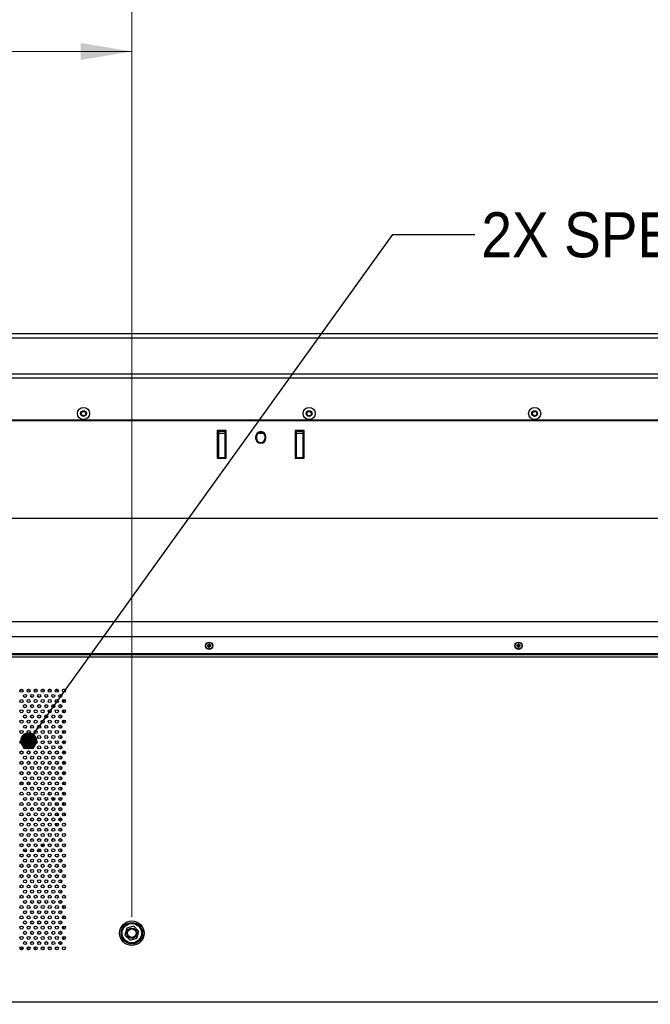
# Model space of a CAD drawing. Header units: millimetres. Extents: x 0 to 844, y -2 to 552.
# Tile 84 of 119: x 694 to 743, y 255 to 331. Entities that reach past the tile are written whole.
import ezdxf

# ---------------------------------------------------------------- set-up
doc = ezdxf.new("R2010")
doc.units = ezdxf.units.MM
doc.styles.add('SLDTEXTSTYLE2', font='GOTHIC.TTF', dxfattribs={"width": 0.913})
doc.styles.get("Standard").update_dxf_attribs({"font": 'GOTHIC.TTF'})
doc.dimstyles.new('SLDDIMSTYLE5', dxfattribs={"dimtxt": 3.5, "dimasz": 3.9624, "dimexe": 0, "dimexo": 0.0625, "dimgap": 0.875, "dimtad": 0, "dimtih": 1, "dimtoh": 1, "dimdec": 1, "dimlfac": 10, "dimrnd": 1e-09, "dimzin": 12, "dimdsep": 46, "dimtxsty": 'SLDTEXTSTYLE2', "dimsah": 1, "dimcen": 0.09, "dimadec": 0, "dimazin": 3, "dimtfac": 1, "dimtdec": 1, "dimtofl": 0, "dimtmove": 0, "dimatfit": 3, "dimfxl": 1, "dimfrac": 2, "dimtolj": 1, "dimtzin": 12, "dimarcsym": 0})
doc.dimstyles.new('SLDDIMSTYLE6', dxfattribs={"dimtxt": 3.5, "dimasz": 3.9624, "dimexe": 0, "dimexo": 0.0625, "dimgap": 0.875, "dimtad": 0, "dimtih": 1, "dimtoh": 1, "dimdec": 1, "dimlfac": 10, "dimrnd": 1e-09, "dimzin": 4, "dimdsep": 46, "dimtxsty": 'SLDTEXTSTYLE2', "dimsah": 1, "dimcen": 0.09, "dimadec": 0, "dimazin": 1, "dimtfac": 1, "dimtdec": 1, "dimtofl": 0, "dimtmove": 0, "dimatfit": 3, "dimfxl": 1, "dimfrac": 2, "dimtolj": 1, "dimtzin": 12, "dimarcsym": 0})
doc.dimstyles.new('SLDDIMSTYLE7', dxfattribs={"dimtxt": 0.18, "dimasz": 1.3208, "dimexe": 0, "dimexo": 0.0625, "dimgap": 0, "dimtad": 0, "dimtih": 1, "dimtoh": 1, "dimdec": 0, "dimrnd": 1e-09, "dimzin": 0, "dimdsep": 46, "dimtxsty": 'STANDARD', "dimblk1": 'DOT', "dimblk2": 'DOT', "dimsah": 1, "dimcen": 0.09, "dimadec": 0, "dimazin": 0, "dimtfac": 1.3208, "dimtdec": 0, "dimtofl": 0, "dimtmove": 0, "dimatfit": 3, "dimldrblk": 'DOT', "dimfxl": 1, "dimfrac": 2, "dimtolj": 1, "dimtzin": 0, "dimarcsym": 0})

# ---------------------------------------------------------------- blocks, each defined once
blk = doc.blocks.new('_D_14')
at = {"color": 7, "linetype": 'Continuous', "lineweight": 0}
for p, q in [((756.046, 253.659), (756.046, 152.329)), ((709.932, 160.545), (708.865, 160.545)), ((708.865, 160.545), (708.865, 154.989)), ((721.569, 160.545), (722.636, 160.545)), ((722.636, 160.545), (722.636, 154.989)), ((672.346, 155.504), (705.796, 155.504)), ((756.046, 155.504), (725.705, 155.504)), ((708.865, 154.989), (709.932, 154.989)), ((722.636, 154.989), (721.569, 154.989))]:
    blk.add_line(p, q, dxfattribs=at)
at = {"color": 7, "linetype": 'Continuous', "lineweight": 18}
for points in [[(672.346, 155.504), (676.308, 154.844), (676.308, 156.164)], [(756.046, 155.504), (752.084, 156.164), (752.084, 154.844)]]:
    blk.add_solid(points, dxfattribs=at)
at = {"color": 7, "linetype": 'Continuous', "lineweight": 18, "char_height": 3.5, "attachment_point": 1, "style": 'SLDTEXTSTYLE2'}
for s, insert in [('32.95', (709.932, 159.459)), ('837.0', (709.932, 154.223))]:
    blk.add_mtext(s, dxfattribs=dict(at, insert=insert))
blk = doc.blocks.new('_D_18')
at = {"color": 7, "linetype": 'Continuous', "lineweight": 0}
for p, q in [((666.837, 333.841), (665.771, 333.841)), ((665.771, 333.841), (665.771, 328.285)), ((678.475, 333.841), (679.541, 333.841)), ((679.541, 333.841), (679.541, 328.285)), ((642.346, 261.595), (642.346, 331.975)), ((702.346, 261.595), (702.346, 331.975)), ((642.346, 328.8), (662.702, 328.8)), ((665.771, 328.285), (666.837, 328.285)), ((679.541, 328.285), (678.475, 328.285)), ((702.346, 328.8), (682.61, 328.8))]:
    blk.add_line(p, q, dxfattribs=at)
at = {"color": 7, "linetype": 'Continuous', "lineweight": 18}
for points in [[(642.346, 328.8), (646.308, 328.14), (646.308, 329.46)], [(702.346, 328.8), (698.384, 329.46), (698.384, 328.14)]]:
    blk.add_solid(points, dxfattribs=at)
at = {"color": 7, "linetype": 'Continuous', "lineweight": 18, "char_height": 3.5, "attachment_point": 1, "style": 'SLDTEXTSTYLE2'}
for s, insert in [('23.62', (666.837, 332.756)), ('600.0', (666.837, 327.519))]:
    blk.add_mtext(s, dxfattribs=dict(at, insert=insert))
blk = doc.blocks.new('_D_20')
at = {"color": 7, "linetype": 'Continuous', "lineweight": 0}
for p, q in [((757.188, 281.95), (826.351, 281.95)), ((823.176, 281.95), (823.176, 246.504)), ((817.357, 245.793), (816.291, 245.793)), ((816.291, 245.793), (816.291, 240.237)), ((828.995, 245.793), (830.061, 245.793)), ((830.061, 245.793), (830.061, 240.237)), ((816.291, 240.237), (817.357, 240.237)), ((830.061, 240.237), (828.995, 240.237)), ((823.176, 197.57), (823.176, 235)), ((743.189, 197.57), (826.351, 197.57))]:
    blk.add_line(p, q, dxfattribs=at)
at = {"color": 7, "linetype": 'Continuous', "lineweight": 18}
for points in [[(823.176, 281.95), (822.516, 277.988), (823.836, 277.988)], [(823.176, 197.57), (823.836, 201.533), (822.516, 201.533)]]:
    blk.add_solid(points, dxfattribs=at)
at = {"color": 7, "linetype": 'Continuous', "lineweight": 18, "char_height": 3.5, "attachment_point": 1, "style": 'SLDTEXTSTYLE2'}
for s, insert in [('33.22', (817.357, 244.708)), ('843.8', (817.357, 239.471))]:
    blk.add_mtext(s, dxfattribs=dict(at, insert=insert))
blk = doc.blocks.new('_D_21')
at = {"color": 7, "linetype": 'Continuous', "lineweight": 0}
for p, q in [((588.646, 253.659), (588.646, 140.69)), ((756.046, 253.659), (756.046, 140.69)), ((666.158, 148.906), (665.092, 148.906)), ((665.092, 148.906), (665.092, 143.349)), ((677.796, 148.906), (678.862, 148.906)), ((678.862, 148.906), (678.862, 143.349)), ((588.646, 143.865), (662.023, 143.865)), ((756.046, 143.865), (681.931, 143.865)), ((665.092, 143.349), (666.158, 143.349)), ((678.862, 143.349), (677.796, 143.349))]:
    blk.add_line(p, q, dxfattribs=at)
at = {"color": 7, "linetype": 'Continuous', "lineweight": 18}
for points in [[(588.646, 143.865), (592.608, 143.204), (592.608, 144.525)], [(756.046, 143.865), (752.084, 144.525), (752.084, 143.204)]]:
    blk.add_solid(points, dxfattribs=at)
at = {"color": 7, "linetype": 'Continuous', "lineweight": 18, "char_height": 3.5, "attachment_point": 1, "style": 'SLDTEXTSTYLE2'}
for s, insert in [('65.91', (666.158, 147.82)), ('1674.0', (664.865, 142.583))]:
    blk.add_mtext(s, dxfattribs=dict(at, insert=insert))
blk = doc.blocks.new('_Dot')
at = {"color": 0, "linetype": 'ByBlock', "lineweight": -2}
blk.add_line((-0.5, 0), (-1, 0), dxfattribs=at)
at = {"color": 0, "linetype": 'ByBlock', "const_width": 0.5}
blk.add_lwpolyline([(-0.25, 0, 1), (0.25, 0, 1)], format="xyb", close=True, dxfattribs=at)

msp = doc.modelspace()

# ---------------------------------------------------------------- linework, layer by layer
at = {"color": 7, "linetype": 'Continuous', "lineweight": 25}
for p, q in [((786.792, 306.86), (557.9, 306.86)), ((786.474, 306.543), (558.218, 306.543)), ((783.669, 303.737), (561.023, 303.737)), ((783.351, 303.42), (561.341, 303.42)), ((780.097, 300.165), (564.595, 300.165)), ((780.047, 300.115), (564.645, 300.115)), ((709.674, 299.355), (708.974, 299.355)), ((708.974, 299.355), (708.974, 297.205)), ((709.08, 299.28), (709.065, 299.18)), ((709.065, 299.18), (709.065, 297.28)), ((709.592, 299.126), (709.065, 299.126)), ((709.577, 299.28), (709.08, 299.28)), ((709.592, 299.18), (709.577, 299.28)), ((709.592, 297.28), (709.592, 299.18)), ((709.674, 297.205), (709.674, 299.355)), ((712.581, 299.126), (712.111, 299.126)), ((715.718, 299.355), (715.018, 299.355)), ((715.018, 299.355), (715.018, 297.205)), ((715.116, 299.28), (715.101, 299.18)), ((715.101, 299.18), (715.101, 297.28)), ((715.628, 299.126), (715.101, 299.126)), ((715.613, 299.28), (715.116, 299.28)), ((715.628, 299.18), (715.613, 299.28)), ((715.628, 297.28), (715.628, 299.18)), ((715.718, 297.205), (715.718, 299.355)), ((711.946, 298.88), (711.946, 298.78)), ((712.006, 298.88), (712.006, 298.78)), ((712.686, 298.78), (712.686, 298.88)), ((712.746, 298.78), (712.746, 298.88)), ((708.974, 297.205), (709.674, 297.205)), ((709.065, 297.28), (709.592, 297.28)), ((715.018, 297.205), (715.718, 297.205)), ((715.101, 297.28), (715.628, 297.28)), ((767.346, 292.525), (672.346, 292.525)), ((672.346, 284.525), (767.346, 284.525)), ((755.918, 283.329), (588.775, 283.329)), ((708.215, 282.685), (708.328, 282.669)), ((708.215, 282.615), (708.328, 282.632)), ((708.309, 282.687), (708.328, 282.669)), ((708.328, 282.632), (708.309, 282.614)), ((708.311, 282.782), (708.328, 282.669)), ((708.311, 282.519), (708.328, 282.632)), ((708.328, 282.632), (708.328, 282.669)), ((708.365, 282.669), (708.328, 282.669)), ((708.328, 282.632), (708.365, 282.632)), ((708.381, 282.782), (708.365, 282.669)), ((708.365, 282.669), (708.383, 282.687)), ((708.477, 282.685), (708.365, 282.669)), ((708.365, 282.669), (708.365, 282.632)), ((708.383, 282.614), (708.365, 282.632)), ((708.477, 282.615), (708.365, 282.632)), ((708.381, 282.519), (708.365, 282.632)), ((732.215, 282.685), (732.328, 282.669)), ((732.215, 282.615), (732.328, 282.632)), ((732.309, 282.687), (732.328, 282.669)), ((732.328, 282.632), (732.309, 282.614)), ((732.311, 282.782), (732.328, 282.669)), ((732.311, 282.519), (732.328, 282.632)), ((732.328, 282.632), (732.328, 282.669)), ((732.365, 282.669), (732.328, 282.669)), ((732.328, 282.632), (732.365, 282.632)), ((732.381, 282.782), (732.365, 282.669)), ((732.365, 282.669), (732.383, 282.687)), ((732.477, 282.685), (732.365, 282.669)), ((732.365, 282.669), (732.365, 282.632)), ((732.383, 282.614), (732.365, 282.632)), ((732.477, 282.615), (732.365, 282.632)), ((732.381, 282.519), (732.365, 282.632)), ((755.918, 282.011), (588.775, 282.011)), ((755.918, 281.95), (588.775, 281.95)), ((755.864, 281.768), (588.828, 281.768)), ((693.686, 279.225), (693.88, 279.225)), ((694.235, 279.225), (694.429, 279.225)), ((694.783, 279.225), (694.977, 279.225)), ((694.846, 279.225), (694.846, 279.27)), ((694.846, 279.267), (694.923, 279.267)), ((695.332, 279.225), (695.526, 279.225)), ((695.386, 279.267), (695.472, 279.267)), ((695.881, 279.225), (696.074, 279.225)), ((695.935, 279.267), (696.02, 279.267)), ((696.483, 279.267), (696.569, 279.267)), ((697.032, 279.267), (697.118, 279.267)), ((694.446, 278.323), (694.446, 278.389)), ((696.846, 278.725), (696.846, 278.646)), ((697.046, 278.469), (697.046, 278.242)), ((694.446, 277.523), (694.446, 277.589)), ((696.846, 278.066), (696.846, 277.846)), ((697.046, 277.669), (697.046, 277.442)), ((693.97, 277.075), (694.145, 277.075)), ((696.846, 277.266), (696.846, 277.046)), ((697.046, 276.869), (697.046, 276.642)), ((696.846, 276.466), (696.846, 276.246)), ((697.046, 276.069), (697.046, 275.842)), ((696.846, 275.666), (696.846, 275.446)), ((696.846, 274.866), (696.846, 274.646)), ((697.046, 275.269), (697.046, 275.041)), ((696.846, 274.066), (696.846, 273.846)), ((697.046, 274.469), (697.046, 274.241)), ((696.846, 273.266), (696.846, 273.046)), ((697.046, 273.669), (697.046, 273.441)), ((696.846, 272.465), (696.846, 272.245)), ((697.046, 272.869), (697.046, 272.641)), ((695.041, 271.519), (695.198, 271.444)), ((696.846, 271.665), (696.846, 271.445)), ((697.046, 272.069), (697.046, 271.841)), ((696.846, 270.865), (696.846, 270.645)), ((697.046, 271.268), (697.046, 271.041)), ((696.846, 270.065), (696.846, 269.845)), ((697.046, 270.468), (697.046, 270.241)), ((696.846, 269.265), (696.846, 269.045)), ((696.521, 268.874), (696.478, 268.646)), ((696.846, 268.465), (696.846, 268.245)), ((696.846, 267.665), (696.846, 267.445)), ((696.846, 266.865), (696.846, 266.645)), ((696.846, 266.065), (696.846, 265.845)), ((696.846, 265.265), (696.846, 265.045)), ((696.846, 264.464), (696.846, 264.244)), ((696.846, 263.664), (696.846, 263.444)), ((696.846, 262.864), (696.846, 262.644)), ((697.046, 262.47), (697.046, 262.239)), ((696.846, 262.064), (696.846, 261.844)), ((697.046, 261.67), (697.046, 261.439)), ((696.846, 261.264), (696.846, 261.044)), ((697.046, 260.87), (697.046, 260.638)), ((702.489, 260.861), (701.954, 260.717)), ((702.881, 260.469), (702.489, 260.861)), ((696.846, 260.464), (696.846, 260.244)), ((697.046, 260.069), (697.046, 259.838)), ((701.954, 260.717), (701.811, 260.182)), ((701.811, 260.182), (702.203, 259.79)), ((702.738, 259.933), (702.881, 260.469)), ((702.203, 259.79), (702.738, 259.933)), ((693.878, 259.225), (693.688, 259.225)), ((694.427, 259.225), (694.237, 259.225)), ((694.975, 259.225), (694.785, 259.225)), ((694.846, 259.04), (694.846, 259.225)), ((694.997, 259.175), (694.846, 259.175)), ((695.546, 259.175), (695.312, 259.175)), ((695.524, 259.225), (695.334, 259.225)), ((696.095, 259.175), (695.86, 259.175)), ((696.073, 259.225), (695.882, 259.225)), ((696.411, 259.175), (696.409, 259.175)), ((588.828, 254.983), (755.864, 254.983))]:
    msp.add_line(p, q, dxfattribs=at)
at = {"color": 8, "linetype": 'Continuous', "lineweight": 25}
for p, q in [((697.124, 278.465), (697.183, 278.405)), ((693.891, 271.91), (693.686, 271.89)), ((694.428, 271.888), (694.224, 271.908)), ((696.73, 269.061), (696.746, 269.225)), ((696.746, 269.225), (696.743, 269.258)), ((696.136, 267.536), (696.249, 267.674))]:
    msp.add_line(p, q, dxfattribs=at)
at = {"color": 7, "linetype": 'Continuous', "lineweight": 25, "flags": 128}
for points in [[(694.572, 271.669), (694.644, 271.653), (694.688, 271.641)], [(696.506, 269.672), (696.528, 269.527), (696.537, 269.437)], [(695.532, 267.215), (695.466, 267.168), (695.334, 267.083)], [(694.174, 266.729), (694.046, 266.725), (693.942, 266.728)], [(694.709, 266.815), (694.644, 266.798), (694.487, 266.765)], [(693.889, 259.098), (693.778, 259.042), (693.768, 259.036)], [(694.325, 259.035), (694.271, 259.069), (694.233, 259.087)], [(696.629, 259.214), (696.535, 259.188), (696.411, 259.175)]]:
    msp.add_lwpolyline(points, dxfattribs=at)
at = {"color": 7, "linetype": 'Continuous', "lineweight": 25}
for centre, radius in [((698.596, 300.68), 0.47), ((698.596, 300.68), 0.225), ((698.596, 300.68), 0.2), ((698.596, 300.68), 0.165), ((716.096, 300.68), 0.47), ((716.096, 300.68), 0.225), ((716.096, 300.68), 0.2), ((716.096, 300.68), 0.165), ((733.596, 300.68), 0.47), ((733.596, 300.68), 0.225), ((733.596, 300.68), 0.2), ((733.596, 300.68), 0.165), ((708.346, 282.65), 0.28), ((708.346, 282.65), 0.263), ((732.346, 282.65), 0.28), ((732.346, 282.65), 0.263), ((693.783, 279.156), 0.119), ((694.332, 279.156), 0.119), ((694.88, 279.156), 0.119), ((695.429, 279.156), 0.119), ((695.978, 279.156), 0.119), ((696.526, 279.156), 0.119), ((697.075, 279.156), 0.119), ((693.783, 278.356), 0.119), ((694.057, 278.756), 0.119), ((694.332, 278.356), 0.119), ((694.606, 278.756), 0.119), ((694.88, 278.356), 0.119), ((695.155, 278.756), 0.119), ((695.429, 278.356), 0.119), ((695.703, 278.756), 0.119), ((695.978, 278.356), 0.119), ((696.252, 278.756), 0.119), ((696.526, 278.356), 0.119), ((696.8, 278.756), 0.119), ((697.075, 278.356), 0.119), ((693.783, 277.556), 0.119), ((694.057, 277.956), 0.119), ((694.332, 277.556), 0.119), ((694.606, 277.956), 0.119), ((694.88, 277.556), 0.119), ((695.155, 277.956), 0.119), ((695.429, 277.556), 0.119), ((695.703, 277.956), 0.119), ((695.978, 277.556), 0.119), ((696.252, 277.956), 0.119), ((696.526, 277.556), 0.119), ((696.8, 277.956), 0.119), ((697.075, 277.556), 0.119), ((693.783, 276.756), 0.119), ((694.057, 277.156), 0.119), ((694.332, 276.756), 0.119), ((694.606, 277.156), 0.119), ((694.88, 276.756), 0.119), ((695.155, 277.156), 0.119), ((695.429, 276.756), 0.119), ((695.703, 277.156), 0.119), ((695.978, 276.756), 0.119), ((696.252, 277.156), 0.119), ((696.526, 276.756), 0.119), ((696.8, 277.156), 0.119), ((697.075, 276.756), 0.119), ((693.783, 275.956), 0.119), ((694.057, 276.356), 0.119), ((694.332, 275.956), 0.119), ((694.606, 276.356), 0.119), ((694.88, 275.956), 0.119), ((695.155, 276.356), 0.119), ((695.429, 275.956), 0.119), ((695.703, 276.356), 0.119), ((695.978, 275.956), 0.119), ((696.252, 276.356), 0.119), ((696.526, 275.956), 0.119), ((696.8, 276.356), 0.119), ((697.075, 275.956), 0.119), ((694.057, 275.556), 0.119), ((694.606, 275.556), 0.119), ((695.155, 275.556), 0.119), ((695.703, 275.556), 0.119), ((696.252, 275.556), 0.119), ((696.8, 275.556), 0.119), ((693.783, 275.156), 0.119), ((694.057, 274.756), 0.119), ((694.332, 275.156), 0.119), ((694.606, 274.756), 0.119), ((694.88, 275.156), 0.119), ((695.155, 274.756), 0.119), ((695.429, 275.156), 0.119), ((695.703, 274.756), 0.119), ((695.978, 275.156), 0.119), ((696.252, 274.756), 0.119), ((696.526, 275.156), 0.119), ((696.8, 274.756), 0.119), ((697.075, 275.156), 0.119), ((693.783, 274.356), 0.119), ((694.057, 273.956), 0.119), ((694.332, 274.356), 0.119), ((694.606, 273.956), 0.119), ((694.88, 274.356), 0.119), ((695.155, 273.956), 0.119), ((695.429, 274.356), 0.119), ((695.703, 273.956), 0.119), ((695.978, 274.356), 0.119), ((696.252, 273.956), 0.119), ((696.526, 274.356), 0.119), ((696.8, 273.956), 0.119), ((697.075, 274.356), 0.119), ((693.783, 273.556), 0.119), ((694.057, 273.156), 0.119), ((694.332, 273.556), 0.119), ((694.606, 273.156), 0.119), ((694.88, 273.556), 0.119), ((695.155, 273.156), 0.119), ((695.429, 273.556), 0.119), ((695.703, 273.156), 0.119), ((695.978, 273.556), 0.119), ((696.252, 273.156), 0.119), ((696.526, 273.556), 0.119), ((696.8, 273.156), 0.119), ((697.075, 273.556), 0.119), ((693.783, 272.755), 0.119), ((694.057, 272.355), 0.119), ((694.332, 272.755), 0.119), ((694.606, 272.355), 0.119), ((694.88, 272.755), 0.119), ((695.155, 272.355), 0.119), ((695.429, 272.755), 0.119), ((695.703, 272.355), 0.119), ((695.978, 272.755), 0.119), ((696.252, 272.355), 0.119), ((696.526, 272.755), 0.119), ((696.8, 272.355), 0.119), ((697.075, 272.755), 0.119), ((693.783, 271.955), 0.119), ((694.057, 271.555), 0.119), ((694.332, 271.955), 0.119), ((694.606, 271.555), 0.119), ((694.88, 271.955), 0.119), ((695.155, 271.555), 0.119), ((695.429, 271.955), 0.119), ((695.703, 271.555), 0.119), ((695.978, 271.955), 0.119), ((696.252, 271.555), 0.119), ((696.526, 271.955), 0.119), ((696.8, 271.555), 0.119), ((697.075, 271.955), 0.119), ((693.783, 271.155), 0.119), ((694.057, 270.755), 0.119), ((694.332, 271.155), 0.119), ((694.606, 270.755), 0.119), ((694.88, 271.155), 0.119), ((695.155, 270.755), 0.119), ((695.429, 271.155), 0.119), ((695.703, 270.755), 0.119), ((695.978, 271.155), 0.119), ((696.252, 270.755), 0.119), ((696.526, 271.155), 0.119), ((696.8, 270.755), 0.119), ((697.075, 271.155), 0.119), ((693.783, 270.355), 0.119), ((694.057, 269.955), 0.119), ((694.332, 270.355), 0.119), ((694.606, 269.955), 0.119), ((694.88, 270.355), 0.119), ((695.155, 269.955), 0.119), ((695.429, 270.355), 0.119), ((695.703, 269.955), 0.119), ((695.978, 270.355), 0.119), ((696.252, 269.955), 0.119), ((696.526, 270.355), 0.119), ((696.8, 269.955), 0.119), ((697.075, 270.355), 0.119), ((693.783, 269.555), 0.119), ((694.057, 269.155), 0.119), ((694.332, 269.555), 0.119), ((694.606, 269.155), 0.119), ((694.88, 269.555), 0.119), ((695.155, 269.155), 0.119), ((695.429, 269.555), 0.119), ((695.703, 269.155), 0.119), ((695.978, 269.555), 0.119), ((696.252, 269.155), 0.119), ((696.526, 269.555), 0.119), ((696.8, 269.155), 0.119), ((697.075, 269.555), 0.119), ((693.783, 268.755), 0.119), ((694.057, 268.355), 0.119), ((694.332, 268.755), 0.119), ((694.606, 268.355), 0.119), ((694.88, 268.755), 0.119), ((695.155, 268.355), 0.119), ((695.429, 268.755), 0.119), ((695.703, 268.355), 0.119), ((695.978, 268.755), 0.119), ((696.252, 268.355), 0.119), ((696.526, 268.755), 0.119), ((696.8, 268.355), 0.119), ((697.075, 268.755), 0.119), ((693.783, 267.955), 0.119), ((694.057, 267.555), 0.119), ((694.332, 267.955), 0.119), ((694.606, 267.555), 0.119), ((694.88, 267.955), 0.119), ((695.155, 267.555), 0.119), ((695.429, 267.955), 0.119), ((695.703, 267.555), 0.119), ((695.978, 267.955), 0.119), ((696.252, 267.555), 0.119), ((696.526, 267.955), 0.119), ((696.8, 267.555), 0.119), ((697.075, 267.955), 0.119), ((693.783, 267.155), 0.119), ((694.057, 266.755), 0.119), ((694.332, 267.155), 0.119), ((694.606, 266.755), 0.119), ((694.88, 267.155), 0.119), ((695.155, 266.755), 0.119), ((695.429, 267.155), 0.119), ((695.703, 266.755), 0.119), ((695.978, 267.155), 0.119), ((696.252, 266.755), 0.119), ((696.526, 267.155), 0.119), ((696.8, 266.755), 0.119), ((697.075, 267.155), 0.119), ((693.783, 266.355), 0.119), ((694.332, 266.355), 0.119), ((694.88, 266.355), 0.119), ((695.429, 266.355), 0.119), ((695.978, 266.355), 0.119), ((696.526, 266.355), 0.119), ((697.075, 266.355), 0.119), ((693.783, 265.555), 0.119), ((694.057, 265.955), 0.119), ((694.332, 265.555), 0.119), ((694.606, 265.955), 0.119), ((694.88, 265.555), 0.119), ((695.155, 265.955), 0.119), ((695.429, 265.555), 0.119), ((695.703, 265.955), 0.119), ((695.978, 265.555), 0.119), ((696.252, 265.955), 0.119), ((696.526, 265.555), 0.119), ((696.8, 265.955), 0.119), ((697.075, 265.555), 0.119), ((693.783, 264.754), 0.119), ((694.057, 265.155), 0.119), ((694.332, 264.754), 0.119), ((694.606, 265.155), 0.119), ((694.88, 264.754), 0.119), ((695.155, 265.155), 0.119), ((695.429, 264.754), 0.119), ((695.703, 265.155), 0.119), ((695.978, 264.754), 0.119), ((696.252, 265.155), 0.119), ((696.526, 264.754), 0.119), ((696.8, 265.155), 0.119), ((697.075, 264.754), 0.119), ((693.783, 263.954), 0.119), ((694.057, 264.354), 0.119), ((694.332, 263.954), 0.119), ((694.606, 264.354), 0.119), ((694.88, 263.954), 0.119), ((695.155, 264.354), 0.119), ((695.429, 263.954), 0.119), ((695.703, 264.354), 0.119), ((695.978, 263.954), 0.119), ((696.252, 264.354), 0.119), ((696.526, 263.954), 0.119), ((696.8, 264.354), 0.119), ((697.075, 263.954), 0.119), ((693.783, 263.154), 0.119), ((694.057, 263.554), 0.119), ((694.332, 263.154), 0.119), ((694.606, 263.554), 0.119), ((694.88, 263.154), 0.119), ((695.155, 263.554), 0.119), ((695.429, 263.154), 0.119), ((695.703, 263.554), 0.119), ((695.978, 263.154), 0.119), ((696.252, 263.554), 0.119), ((696.526, 263.154), 0.119), ((696.8, 263.554), 0.119), ((697.075, 263.154), 0.119), ((693.783, 262.354), 0.119), ((694.057, 262.754), 0.119), ((694.332, 262.354), 0.119), ((694.606, 262.754), 0.119), ((694.88, 262.354), 0.119), ((695.155, 262.754), 0.119), ((695.429, 262.354), 0.119), ((695.703, 262.754), 0.119), ((695.978, 262.354), 0.119), ((696.252, 262.754), 0.119), ((696.526, 262.354), 0.119), ((696.8, 262.754), 0.119), ((697.075, 262.354), 0.119), ((693.783, 261.554), 0.119), ((694.057, 261.954), 0.119), ((694.332, 261.554), 0.119), ((694.606, 261.954), 0.119), ((694.88, 261.554), 0.119), ((695.155, 261.954), 0.119), ((695.429, 261.554), 0.119), ((695.703, 261.954), 0.119), ((695.978, 261.554), 0.119), ((696.252, 261.954), 0.119), ((696.526, 261.554), 0.119), ((696.8, 261.954), 0.119), ((697.075, 261.554), 0.119), ((693.783, 260.754), 0.119), ((694.057, 261.154), 0.119), ((694.332, 260.754), 0.119), ((694.606, 261.154), 0.119), ((694.88, 260.754), 0.119), ((695.155, 261.154), 0.119), ((695.429, 260.754), 0.119), ((695.703, 261.154), 0.119), ((695.978, 260.754), 0.119), ((696.252, 261.154), 0.119), ((696.526, 260.754), 0.119), ((696.8, 261.154), 0.119), ((697.075, 260.754), 0.119), ((702.346, 260.325), 0.952), ((702.346, 260.325), 0.832), ((702.346, 260.325), 0.755), ((693.783, 259.954), 0.119), ((694.057, 260.354), 0.119), ((694.332, 259.954), 0.119), ((694.606, 260.354), 0.119), ((694.88, 259.954), 0.119), ((695.155, 260.354), 0.119), ((695.429, 259.954), 0.119), ((695.703, 260.354), 0.119), ((695.978, 259.954), 0.119), ((696.252, 260.354), 0.119), ((696.526, 259.954), 0.119), ((696.8, 260.354), 0.119), ((697.075, 259.954), 0.119), ((702.346, 260.325), 0.4), ((702.346, 260.325), 0.332), ((693.783, 259.154), 0.119), ((694.057, 259.554), 0.119), ((694.332, 259.154), 0.119), ((694.606, 259.554), 0.119), ((694.88, 259.154), 0.119), ((695.155, 259.554), 0.119), ((695.429, 259.154), 0.119), ((695.703, 259.554), 0.119), ((695.978, 259.154), 0.119), ((696.252, 259.554), 0.119), ((696.526, 259.154), 0.119), ((696.8, 259.554), 0.119), ((697.075, 259.154), 0.119)]:
    msp.add_circle(centre, radius, dxfattribs=at)
for centre, radius, start, end in [((712.346, 298.88), 0.4, 0, 180), ((712.346, 298.88), 0.34, 0, 180), ((712.346, 298.78), 0.4, 180, 0), ((712.346, 298.78), 0.34, 180, 0), ((709.016, 282.65), 0.802, 177.49825, 182.50175), ((708.344, 278.12), 4.567, 90.43273, 91.62137), ((708.344, 287.181), 4.567, 268.37863, 269.56727), ((712.876, 282.653), 4.567, 178.37863, 179.56727), ((712.876, 282.648), 4.567, 180.43273, 181.62137), ((708.346, 281.98), 0.802, 87.49825, 92.50175), ((708.346, 283.32), 0.802, 267.49825, 272.50175), ((703.816, 282.653), 4.567, 0.43273, 1.62137), ((703.816, 282.648), 4.567, 358.37863, 359.56727), ((708.348, 278.12), 4.567, 88.37863, 89.56727), ((708.348, 287.181), 4.567, 270.43273, 271.62137), ((707.676, 282.65), 0.802, 357.49825, 2.50175), ((733.016, 282.65), 0.802, 177.49825, 182.50175), ((732.344, 278.12), 4.567, 90.43273, 91.62137), ((732.344, 287.181), 4.567, 268.37863, 269.56727), ((736.876, 282.653), 4.567, 178.37863, 179.56727), ((736.876, 282.648), 4.567, 180.43273, 181.62137), ((732.346, 281.98), 0.802, 87.49825, 92.50175), ((732.346, 283.32), 0.802, 267.49825, 272.50175), ((727.816, 282.653), 4.567, 0.43273, 1.62137), ((727.816, 282.648), 4.567, 358.37863, 359.56727), ((732.348, 278.12), 4.567, 88.37863, 89.56727), ((732.348, 287.181), 4.567, 270.43273, 271.62137), ((731.676, 282.65), 0.802, 357.49825, 2.50175)]:
    msp.add_arc(centre, radius, start, end, dxfattribs=at)
msp.add_ellipse((697.612, 269.991), major_axis=(-0.49, -0.49), ratio=0.57735, start_param=5.837204, end_param=6.402447, dxfattribs=at)
for points, knots in [([(696.424, 279.212), (696.454, 279.209), (696.533, 279.2), (696.6, 279.154), (696.641, 279.125)], [0, 0, 0, 0, 0.376301, 1, 1, 1, 1]), ([(696.819, 278.871), (696.824, 278.859), (696.845, 278.814), (696.846, 278.763), (696.846, 278.725)], [0, 0, 0, 0, 0.262472, 1, 1, 1, 1]), ([(696.836, 259.666), (696.833, 259.63), (696.825, 259.55), (696.779, 259.483), (696.755, 259.446)], [0, 0, 0, 0, 0.452688, 1, 1, 1, 1]), ([(693.906, 259.149), (693.881, 259.144), (693.811, 259.131), (693.756, 259.085), (693.72, 259.055)], [0, 0, 0, 0, 0.357682, 1, 1, 1, 1]), ([(694.38, 259.047), (694.367, 259.06), (694.322, 259.108), (694.259, 259.128), (694.214, 259.143)], [0, 0, 0, 0, 0.2876248, 1, 1, 1, 1])]:
    msp.add_open_spline(points, degree=3, knots=knots, dxfattribs=at)
at = {"color": 8, "linetype": 'Continuous', "lineweight": 25}
for points, knots in [([(696.026, 271.048), (696.004, 271.078), (695.96, 271.138), (695.9, 271.182), (695.871, 271.204)], [0, 0, 0, 0, 0.505394, 1, 1, 1, 1]), ([(696.324, 270.664), (696.314, 270.685), (696.279, 270.755), (696.225, 270.812), (696.187, 270.852)], [0, 0, 0, 0, 0.299302, 1, 1, 1, 1]), ([(696.546, 270.239), (696.544, 270.246), (696.523, 270.318), (696.482, 270.382), (696.444, 270.44)], [0, 0, 0, 0, 0.0891735, 1, 1, 1, 1]), ([(695.043, 266.72), (695.055, 266.723), (695.13, 266.745), (695.195, 266.787), (695.25, 266.822)], [0, 0, 0, 0, 0.163236, 1, 1, 1, 1])]:
    msp.add_open_spline(points, degree=3, knots=knots, dxfattribs=at)

# ---------------------------------------------------------------- texts
at = {"color": 7, "linetype": 'Continuous', "lineweight": 0, "insert": (729.462, 316.318), "char_height": 3.5, "attachment_point": 1, "style": 'SLDTEXTSTYLE2'}
msp.add_mtext('2X SPEAKERS', dxfattribs=at)

# ---------------------------------------------------------------- dimensions: what is measured, and where the dimension line sits
at = {"color": 7, "linetype": 'Continuous', "lineweight": 18}
for base, p1, p2, picture, middle in [((702.346, 328.8), (642.346, 260.325), (702.346, 260.325), '_D_18', (672.656, 328.8)), ((756.046, 143.865), (588.646, 254.929), (756.046, 254.929), '_D_21', (671.977, 143.865)), ((672.346, 155.504), (756.046, 254.929), (672.346, 151.303), '_D_14', (715.75, 155.504))]:
    dim = msp.add_linear_dim(base=base, p1=p1, p2=p2, dimstyle='SLDDIMSTYLE6', dxfattribs=at)
    dim.commit()
    dim.dimension.update_dxf_attribs({"geometry": picture, "text_midpoint": middle, "dimtype": 160})
dim = msp.add_linear_dim(base=(823.176, 197.57), p1=(755.918, 281.95), p2=(741.919, 197.57), angle=90, dimstyle='SLDDIMSTYLE5', dxfattribs=at)
dim.commit()
dim.dimension.update_dxf_attribs({"geometry": '_D_20', "text_midpoint": (823.176, 240.752), "dimtype": 160})

# ---------------------------------------------------------------- leaders
at = {"color": 7, "linetype": 'Continuous', "lineweight": 0}
msp.add_leader([(694.344, 275.274), (722.596, 314.584), (728.946, 314.584)], dimstyle='SLDDIMSTYLE7', dxfattribs=at)

doc.saveas('drawing.dxf')
